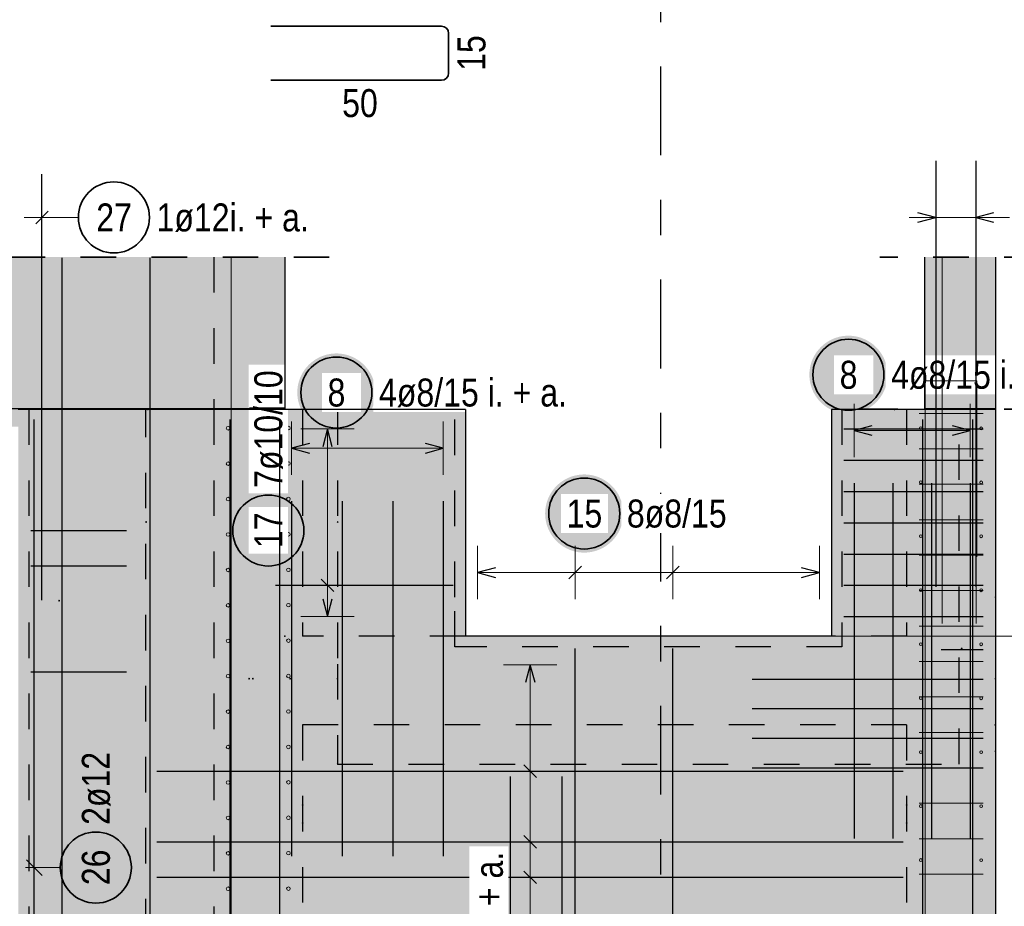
# Model space of a CAD drawing. Header units: millimetres. Extents: x -4 to 30.7, y -2.9 to 30.7.
# Tile 9 of 39: x 5.7 to 8.5, y 10.9 to 13.4. Entities that reach past the tile are written whole.
import ezdxf

# ---------------------------------------------------------------- set-up
doc = ezdxf.new("R2010")
doc.units = ezdxf.units.MM
doc.linetypes.add('DASHDOTX2', pattern=[2, 1, -0.5, 0, -0.5])
doc.linetypes.add('HIDDEN', pattern=[0.375, 0.25, -0.125])
for name, color, linetype, lineweight in [('Achsen', 7, 'Continuous', 20), ('Geschnittene Kanten', 7, 'Continuous', 20), ('nplo Bewehrung', 7, 'Continuous', 20), ('Schraffuren', 7, 'Continuous', 20)]:
    doc.layers.add(name, color=color, linetype=linetype, lineweight=lineweight)
doc.styles.add('Arial Narrow', font='ARIALN.TTF')

msp = doc.modelspace()

# ---------------------------------------------------------------- hatches: boundary and pattern name
at = {"lineweight": 25, "true_color": 0xffffff}
for points in [[(8.15115, 12.357016), (8.151083, 12.360855), (8.150882, 12.364689), (8.150547, 12.368514), (8.150079, 12.372325), (8.149479, 12.376118), (8.148746, 12.379887), (8.147882, 12.383628), (8.146889, 12.387336), (8.145766, 12.391008), (8.144516, 12.394638), (8.14314, 12.398223), (8.14164, 12.401757), (8.140017, 12.405237), (8.138274, 12.408658), (8.136413, 12.412016), (8.134435, 12.415307), (8.132344, 12.418527), (8.130142, 12.421673), (8.127831, 12.424739), (8.125415, 12.427723), (8.122896, 12.430621), (8.120277, 12.433429), (8.117562, 12.436144), (8.114754, 12.438762), (8.111857, 12.441281), (8.108873, 12.443697), (8.105806, 12.446008), (8.102661, 12.44821), (8.099441, 12.450302), (8.09615, 12.452279), (8.092792, 12.45414), (8.089371, 12.455884), (8.085891, 12.457506), (8.082357, 12.459006), (8.078772, 12.460382), (8.075142, 12.461632), (8.07147, 12.462755), (8.067761, 12.463749), (8.06402, 12.464612), (8.060251, 12.465345), (8.056459, 12.465946), (8.052648, 12.466414), (8.048823, 12.466748), (8.044989, 12.466949), (8.04115, 12.467016), (8.037311, 12.466949), (8.033477, 12.466748), (8.029652, 12.466414), (8.025841, 12.465946), (8.022049, 12.465345), (8.01828, 12.464612), (8.014539, 12.463749), (8.01083, 12.462755), (8.007158, 12.461632), (8.003528, 12.460382), (7.999943, 12.459006), (7.996409, 12.457506), (7.992929, 12.455884), (7.989508, 12.45414), (7.98615, 12.452279), (7.982859, 12.450302), (7.979639, 12.44821), (7.976494, 12.446008), (7.973427, 12.443697), (7.970443, 12.441281), (7.967546, 12.438762), (7.964738, 12.436144), (7.962023, 12.433429), (7.959404, 12.430621), (7.956885, 12.427723), (7.954469, 12.424739), (7.952158, 12.421673), (7.949956, 12.418527), (7.947865, 12.415307), (7.945887, 12.412016), (7.944026, 12.408658), (7.942283, 12.405237), (7.94066, 12.401757), (7.93916, 12.398223), (7.937784, 12.394638), (7.936534, 12.391008), (7.935411, 12.387336), (7.934417, 12.383628), (7.933554, 12.379887), (7.932821, 12.376118), (7.93222, 12.372325), (7.931753, 12.368514), (7.931418, 12.364689), (7.931217, 12.360855), (7.93115, 12.357016), (7.931217, 12.353177), (7.931418, 12.349343), (7.931753, 12.345518), (7.93222, 12.341707), (7.932821, 12.337915), (7.933554, 12.334146), (7.934417, 12.330405), (7.935411, 12.326696), (7.936534, 12.323024), (7.937784, 12.319394), (7.93916, 12.31581), (7.94066, 12.312275), (7.942283, 12.308795), (7.944026, 12.305374), (7.945887, 12.302016), (7.947865, 12.298725), (7.949956, 12.295505), (7.952158, 12.29236), (7.954469, 12.289293), (7.956885, 12.28631), (7.959404, 12.283412), (7.962023, 12.280604), (7.964738, 12.277889), (7.967546, 12.27527), (7.970443, 12.272751), (7.973427, 12.270335), (7.976494, 12.268024), (7.979639, 12.265822), (7.982859, 12.263731), (7.98615, 12.261753), (7.989508, 12.259892), (7.992929, 12.258149), (7.996409, 12.256526), (7.999943, 12.255026), (8.003528, 12.25365), (8.007158, 12.2524), (8.01083, 12.251277), (8.014539, 12.250284), (8.01828, 12.24942), (8.022049, 12.248687), (8.025841, 12.248087), (8.029652, 12.247619), (8.033477, 12.247284), (8.037311, 12.247083), (8.04115, 12.247016), (8.044989, 12.247083), (8.048823, 12.247284), (8.052648, 12.247619), (8.056459, 12.248087), (8.060251, 12.248687), (8.06402, 12.24942), (8.067761, 12.250284), (8.07147, 12.251277), (8.075142, 12.2524), (8.078772, 12.25365), (8.082357, 12.255026), (8.085891, 12.256526), (8.089371, 12.258149), (8.092792, 12.259892), (8.09615, 12.261753), (8.099441, 12.263731), (8.102661, 12.265822), (8.105806, 12.268024), (8.108873, 12.270335), (8.111857, 12.272751), (8.114754, 12.27527), (8.117562, 12.277889), (8.120277, 12.280604), (8.122896, 12.283412), (8.125415, 12.28631), (8.127831, 12.289293), (8.130142, 12.29236), (8.132344, 12.295505), (8.134435, 12.298725), (8.136413, 12.302016), (8.138274, 12.305374), (8.140017, 12.308795), (8.14164, 12.312275), (8.14314, 12.31581), (8.144516, 12.319394), (8.145766, 12.323024), (8.146889, 12.326696), (8.147882, 12.330405), (8.148746, 12.334146), (8.149479, 12.337915), (8.150079, 12.341707), (8.150547, 12.345518), (8.150882, 12.349343)], [(6.709843, 12.307016), (6.709776, 12.310855), (6.709575, 12.314689), (6.70924, 12.318514), (6.708773, 12.322325), (6.708172, 12.326118), (6.707439, 12.329887), (6.706576, 12.333628), (6.705582, 12.337336), (6.704459, 12.341008), (6.703209, 12.344638), (6.701833, 12.348223), (6.700333, 12.351757), (6.69871, 12.355237), (6.696967, 12.358658), (6.695106, 12.362016), (6.693128, 12.365307), (6.691037, 12.368527), (6.688835, 12.371673), (6.686524, 12.374739), (6.684108, 12.377723), (6.681589, 12.380621), (6.67897, 12.383429), (6.676255, 12.386144), (6.673447, 12.388762), (6.67055, 12.391281), (6.667566, 12.393697), (6.664499, 12.396008), (6.661354, 12.39821), (6.658134, 12.400302), (6.654843, 12.402279), (6.651485, 12.40414), (6.648064, 12.405884), (6.644584, 12.407506), (6.64105, 12.409006), (6.637465, 12.410382), (6.633835, 12.411632), (6.630163, 12.412755), (6.626454, 12.413749), (6.622713, 12.414612), (6.618944, 12.415345), (6.615152, 12.415946), (6.611341, 12.416414), (6.607516, 12.416748), (6.603682, 12.416949), (6.599843, 12.417016), (6.596004, 12.416949), (6.59217, 12.416748), (6.588345, 12.416414), (6.584534, 12.415946), (6.580742, 12.415345), (6.576973, 12.414612), (6.573232, 12.413749), (6.569523, 12.412755), (6.565851, 12.411632), (6.562221, 12.410382), (6.558636, 12.409006), (6.555102, 12.407506), (6.551622, 12.405884), (6.548201, 12.40414), (6.544843, 12.402279), (6.541552, 12.400302), (6.538332, 12.39821), (6.535187, 12.396008), (6.53212, 12.393697), (6.529136, 12.391281), (6.526239, 12.388762), (6.523431, 12.386144), (6.520716, 12.383429), (6.518097, 12.380621), (6.515578, 12.377723), (6.513162, 12.374739), (6.510851, 12.371673), (6.508649, 12.368527), (6.506558, 12.365307), (6.50458, 12.362016), (6.502719, 12.358658), (6.500976, 12.355237), (6.499353, 12.351757), (6.497853, 12.348223), (6.496477, 12.344638), (6.495227, 12.341008), (6.494104, 12.337336), (6.493111, 12.333628), (6.492247, 12.329887), (6.491514, 12.326118), (6.490914, 12.322325), (6.490446, 12.318514), (6.490111, 12.314689), (6.48991, 12.310855), (6.489843, 12.307016), (6.48991, 12.303177), (6.490111, 12.299343), (6.490446, 12.295518), (6.490914, 12.291707), (6.491514, 12.287915), (6.492247, 12.284146), (6.493111, 12.280405), (6.494104, 12.276696), (6.495227, 12.273024), (6.496477, 12.269394), (6.497853, 12.26581), (6.499353, 12.262275), (6.500976, 12.258795), (6.502719, 12.255374), (6.50458, 12.252016), (6.506558, 12.248725), (6.508649, 12.245505), (6.510851, 12.24236), (6.513162, 12.239293), (6.515578, 12.23631), (6.518097, 12.233412), (6.520716, 12.230604), (6.523431, 12.227889), (6.526239, 12.22527), (6.529136, 12.222751), (6.53212, 12.220335), (6.535187, 12.218024), (6.538332, 12.215822), (6.541552, 12.213731), (6.544843, 12.211753), (6.548201, 12.209892), (6.551622, 12.208149), (6.555102, 12.206526), (6.558636, 12.205026), (6.562221, 12.20365), (6.565851, 12.2024), (6.569523, 12.201277), (6.573232, 12.200284), (6.576973, 12.19942), (6.580742, 12.198687), (6.584534, 12.198087), (6.588345, 12.197619), (6.59217, 12.197284), (6.596004, 12.197083), (6.599843, 12.197016), (6.603682, 12.197083), (6.607516, 12.197284), (6.611341, 12.197619), (6.615152, 12.198087), (6.618944, 12.198687), (6.622713, 12.19942), (6.626454, 12.200284), (6.630163, 12.201277), (6.633835, 12.2024), (6.637465, 12.20365), (6.64105, 12.205026), (6.644584, 12.206526), (6.648064, 12.208149), (6.651485, 12.209892), (6.654843, 12.211753), (6.658134, 12.213731), (6.661354, 12.215822), (6.664499, 12.218024), (6.667566, 12.220335), (6.67055, 12.222751), (6.673447, 12.22527), (6.676255, 12.227889), (6.67897, 12.230604), (6.681589, 12.233412), (6.684108, 12.23631), (6.686524, 12.239293), (6.688835, 12.24236), (6.691037, 12.245505), (6.693128, 12.248725), (6.695106, 12.252016), (6.696967, 12.255374), (6.69871, 12.258795), (6.700333, 12.262275), (6.701833, 12.26581), (6.703209, 12.269394), (6.704459, 12.273024), (6.705582, 12.276696), (6.706576, 12.280405), (6.707439, 12.284146), (6.708172, 12.287915), (6.708773, 12.291707), (6.70924, 12.295518), (6.709575, 12.299343)], [(7.407459, 11.966317), (7.407391, 11.970156), (7.407191, 11.97399), (7.406856, 11.977815), (7.406388, 11.981626), (7.405787, 11.985419), (7.405055, 11.989188), (7.404191, 11.992929), (7.403197, 11.996637), (7.402075, 12.000309), (7.400825, 12.003939), (7.399449, 12.007524), (7.397949, 12.011058), (7.396326, 12.014538), (7.394583, 12.017959), (7.392721, 12.021317), (7.390744, 12.024608), (7.388653, 12.027828), (7.38645, 12.030974), (7.38414, 12.03404), (7.381723, 12.037024), (7.379204, 12.039922), (7.376586, 12.04273), (7.373871, 12.045445), (7.371063, 12.048063), (7.368165, 12.050582), (7.365181, 12.052998), (7.362115, 12.055309), (7.35897, 12.057511), (7.35575, 12.059603), (7.352459, 12.06158), (7.3491, 12.063441), (7.345679, 12.065185), (7.3422, 12.066807), (7.338665, 12.068307), (7.335081, 12.069683), (7.33145, 12.070933), (7.327779, 12.072056), (7.32407, 12.07305), (7.320329, 12.073913), (7.31656, 12.074646), (7.312768, 12.075247), (7.308957, 12.075715), (7.305132, 12.076049), (7.301297, 12.07625), (7.297459, 12.076317), (7.29362, 12.07625), (7.289785, 12.076049), (7.28596, 12.075715), (7.282149, 12.075247), (7.278357, 12.074646), (7.274588, 12.073913), (7.270847, 12.07305), (7.267138, 12.072056), (7.263467, 12.070933), (7.259836, 12.069683), (7.256252, 12.068307), (7.252717, 12.066807), (7.249238, 12.065185), (7.245817, 12.063441), (7.242459, 12.06158), (7.239167, 12.059603), (7.235947, 12.057511), (7.232802, 12.055309), (7.229736, 12.052998), (7.226752, 12.050582), (7.223854, 12.048063), (7.221046, 12.045445), (7.218331, 12.04273), (7.215713, 12.039922), (7.213194, 12.037024), (7.210777, 12.03404), (7.208467, 12.030974), (7.206264, 12.027828), (7.204173, 12.024608), (7.202196, 12.021317), (7.200334, 12.017959), (7.198591, 12.014538), (7.196969, 12.011058), (7.195468, 12.007524), (7.194092, 12.003939), (7.192842, 12.000309), (7.19172, 11.996637), (7.190726, 11.992929), (7.189862, 11.989188), (7.18913, 11.985419), (7.188529, 11.981626), (7.188061, 11.977815), (7.187726, 11.97399), (7.187526, 11.970156), (7.187459, 11.966317), (7.187526, 11.962478), (7.187726, 11.958644), (7.188061, 11.954819), (7.188529, 11.951008), (7.18913, 11.947216), (7.189862, 11.943447), (7.190726, 11.939706), (7.19172, 11.935997), (7.192842, 11.932325), (7.194092, 11.928695), (7.195468, 11.925111), (7.196969, 11.921576), (7.198591, 11.918096), (7.200334, 11.914675), (7.202196, 11.911317), (7.204173, 11.908026), (7.206264, 11.904806), (7.208467, 11.901661), (7.210777, 11.898594), (7.213194, 11.895611), (7.215713, 11.892713), (7.218331, 11.889905), (7.221046, 11.88719), (7.223854, 11.884571), (7.226752, 11.882052), (7.229736, 11.879636), (7.232802, 11.877325), (7.235947, 11.875123), (7.239167, 11.873032), (7.242459, 11.871054), (7.245817, 11.869193), (7.249238, 11.86745), (7.252717, 11.865827), (7.256252, 11.864327), (7.259836, 11.862951), (7.263467, 11.861701), (7.267138, 11.860578), (7.270847, 11.859585), (7.274588, 11.858721), (7.278357, 11.857988), (7.282149, 11.857388), (7.28596, 11.85692), (7.289785, 11.856585), (7.29362, 11.856384), (7.297459, 11.856317), (7.301297, 11.856384), (7.305132, 11.856585), (7.308957, 11.85692), (7.312768, 11.857388), (7.31656, 11.857988), (7.320329, 11.858721), (7.32407, 11.859585), (7.327779, 11.860578), (7.33145, 11.861701), (7.335081, 11.862951), (7.338665, 11.864327), (7.3422, 11.865827), (7.345679, 11.86745), (7.3491, 11.869193), (7.352459, 11.871054), (7.35575, 11.873032), (7.35897, 11.875123), (7.362115, 11.877325), (7.365181, 11.879636), (7.368165, 11.882052), (7.371063, 11.884571), (7.373871, 11.88719), (7.376586, 11.889905), (7.379204, 11.892713), (7.381723, 11.895611), (7.38414, 11.898594), (7.38645, 11.901661), (7.388653, 11.904806), (7.390744, 11.908026), (7.392721, 11.911317), (7.394583, 11.914675), (7.396326, 11.918096), (7.397949, 11.921576), (7.399449, 11.925111), (7.400825, 11.928695), (7.402075, 11.932325), (7.403197, 11.935997), (7.404191, 11.939706), (7.405055, 11.943447), (7.405787, 11.947216), (7.406388, 11.951008), (7.406856, 11.954819), (7.407191, 11.958644)], [(6.518334, 11.918476), (6.518267, 11.922315), (6.518066, 11.926149), (6.517731, 11.929974), (6.517263, 11.933785), (6.516662, 11.937577), (6.51593, 11.941346), (6.515066, 11.945087), (6.514072, 11.948796), (6.51295, 11.952468), (6.5117, 11.956098), (6.510324, 11.959683), (6.508824, 11.963217), (6.507201, 11.966697), (6.505458, 11.970118), (6.503596, 11.973476), (6.501619, 11.976767), (6.499528, 11.979987), (6.497326, 11.983132), (6.495015, 11.986199), (6.492599, 11.989183), (6.49008, 11.99208), (6.487461, 11.994888), (6.484746, 11.997603), (6.481938, 12.000222), (6.47904, 12.002741), (6.476056, 12.005157), (6.47299, 12.007468), (6.469845, 12.00967), (6.466625, 12.011761), (6.463334, 12.013739), (6.459976, 12.0156), (6.456554, 12.017343), (6.453075, 12.018966), (6.44954, 12.020466), (6.445956, 12.021842), (6.442326, 12.023092), (6.438654, 12.024215), (6.434945, 12.025208), (6.431204, 12.026072), (6.427435, 12.026805), (6.423643, 12.027405), (6.419832, 12.027873), (6.416007, 12.028208), (6.412173, 12.028409), (6.408334, 12.028476), (6.404495, 12.028409), (6.40066, 12.028208), (6.396836, 12.027873), (6.393025, 12.027405), (6.389232, 12.026805), (6.385463, 12.026072), (6.381722, 12.025208), (6.378014, 12.024215), (6.374342, 12.023092), (6.370711, 12.021842), (6.367127, 12.020466), (6.363593, 12.018966), (6.360113, 12.017343), (6.356692, 12.0156), (6.353334, 12.013739), (6.350043, 12.011761), (6.346822, 12.00967), (6.343677, 12.007468), (6.340611, 12.005157), (6.337627, 12.002741), (6.334729, 12.000222), (6.331921, 11.997603), (6.329206, 11.994888), (6.326588, 11.99208), (6.324069, 11.989183), (6.321652, 11.986199), (6.319342, 11.983132), (6.31714, 11.979987), (6.315048, 11.976767), (6.313071, 11.973476), (6.311209, 11.970118), (6.309466, 11.966697), (6.307844, 11.963217), (6.306343, 11.959683), (6.304967, 11.956098), (6.303717, 11.952468), (6.302595, 11.948796), (6.301601, 11.945087), (6.300737, 11.941346), (6.300005, 11.937577), (6.299404, 11.933785), (6.298936, 11.929974), (6.298602, 11.926149), (6.298401, 11.922315), (6.298334, 11.918476), (6.298401, 11.914637), (6.298602, 11.910803), (6.298936, 11.906978), (6.299404, 11.903167), (6.300005, 11.899375), (6.300737, 11.895606), (6.301601, 11.891864), (6.302595, 11.888156), (6.303717, 11.884484), (6.304967, 11.880854), (6.306343, 11.877269), (6.307844, 11.873735), (6.309466, 11.870255), (6.311209, 11.866834), (6.313071, 11.863476), (6.315048, 11.860185), (6.31714, 11.856965), (6.319342, 11.853819), (6.321652, 11.850753), (6.324069, 11.847769), (6.326588, 11.844872), (6.329206, 11.842063), (6.331921, 11.839348), (6.334729, 11.83673), (6.337627, 11.834211), (6.340611, 11.831795), (6.343677, 11.829484), (6.346822, 11.827282), (6.350043, 11.825191), (6.353334, 11.823213), (6.356692, 11.821352), (6.360113, 11.819609), (6.363593, 11.817986), (6.367127, 11.816486), (6.370711, 11.81511), (6.374342, 11.81386), (6.378014, 11.812737), (6.381722, 11.811743), (6.385463, 11.81088), (6.389232, 11.810147), (6.393025, 11.809546), (6.396836, 11.809078), (6.40066, 11.808744), (6.404495, 11.808543), (6.408334, 11.808476), (6.412173, 11.808543), (6.416007, 11.808744), (6.419832, 11.809078), (6.423643, 11.809546), (6.427435, 11.810147), (6.431204, 11.81088), (6.434945, 11.811743), (6.438654, 11.812737), (6.442326, 11.81386), (6.445956, 11.81511), (6.44954, 11.816486), (6.453075, 11.817986), (6.456554, 11.819609), (6.459976, 11.821352), (6.463334, 11.823213), (6.466625, 11.825191), (6.469845, 11.827282), (6.47299, 11.829484), (6.476056, 11.831795), (6.47904, 11.834211), (6.481938, 11.83673), (6.484746, 11.839348), (6.487461, 11.842063), (6.49008, 11.844872), (6.492599, 11.847769), (6.495015, 11.850753), (6.497326, 11.853819), (6.499528, 11.856965), (6.501619, 11.860185), (6.503596, 11.863476), (6.505458, 11.866834), (6.507201, 11.870255), (6.508824, 11.873735), (6.510324, 11.877269), (6.5117, 11.880854), (6.51295, 11.884484), (6.514072, 11.888156), (6.515066, 11.891864), (6.51593, 11.895606), (6.516662, 11.899375), (6.517263, 11.903167), (6.517731, 11.906978), (6.518066, 11.910803)]]:
    msp.add_hatch(color=7, dxfattribs=at).paths.add_polyline_path(points)
at = {"lineweight": 25, "true_color": 0xcef2bf}
h = msp.add_hatch(color=254, dxfattribs=at)
h.paths.add_polyline_path([(4.046045, 8.861087), (8.204862, 8.861087), (8.204862, 11.621087), (6.454855, 11.621087), (6.454855, 12.261087), (4.046045, 12.261087)])
h.paths.add_polyline_path([(5.704416, 12.211087), (5.704416, 9.971087), (4.504416, 9.971087), (4.504416, 12.211087)])
at = {"lineweight": 25, "true_color": 0xffc6c6}
for points in [[(6.063976, 12.259471), (6.063976, 9.581087), (4.144416, 9.581087), (4.144416, 12.259471), (4.474416, 12.259471), (4.474416, 9.911087), (5.733976, 9.911087), (5.733976, 12.259471)], [(6.60289, 11.261087), (8.352889, 11.261087), (8.352889, 12.259471), (8.022889, 12.259471), (8.022889, 11.591087), (6.93289, 11.591087), (6.93289, 12.259471), (6.60289, 12.259471)]]:
    msp.add_hatch(color=254, dxfattribs=at).paths.add_polyline_path(points)
at = {"lineweight": 25, "true_color": 0xcef2bf}
for points in [[(6.454855, 11.621087), (6.963331, 11.621087), (6.963331, 12.259471), (6.454855, 12.259471)], [(7.99333, 11.621087), (8.204862, 11.621087), (8.204862, 12.259471), (7.99333, 12.259471)], [(8.204862, 8.861087), (8.454862, 8.861087), (8.454862, 12.259565), (8.204862, 12.259565)]]:
    msp.add_hatch(color=254, dxfattribs=at).paths.add_polyline_path(points)
at = {"layer": 'Schraffuren', "lineweight": 25, "true_color": 0xd7ffd7}
for points in [[(5.704416, 12.259471), (6.454855, 12.259471), (6.454855, 12.688175), (4.054857, 12.688175), (4.054857, 12.259471), (4.504416, 12.259471), (4.504416, 12.261072), (5.704416, 12.261072)], [(8.454862, 12.261087), (8.454862, 12.688175), (8.254862, 12.688175), (8.254862, 12.261087)]]:
    msp.add_hatch(color=254, dxfattribs=at).paths.add_polyline_path(points)

# ---------------------------------------------------------------- linework, layer by layer
at = {"color": 2, "linetype": 'Continuous', "lineweight": 35}
for p, q in [((6.415684, 13.338262), (6.895684, 13.338262)), ((6.915684, 13.318262), (6.915684, 13.206262)), ((6.895684, 13.186262), (6.415684, 13.186262))]:
    msp.add_line(p, q, dxfattribs=at)
at = {"color": 3, "linetype": 'Continuous', "lineweight": 25}
for p, q in [((5.771254, 11.722012), (5.771254, 12.922012)), ((5.753576, 12.782322), (5.788931, 12.817678)), ((8.286787, 12.8), (8.236787, 12.813397)), ((8.449794, 12.813397), (8.399794, 12.8)), ((8.236787, 12.786603), (8.286787, 12.8)), ((8.399794, 12.8), (8.449794, 12.786603)), ((5.828416, 8.836087), (5.828416, 12.686087)), ((6.075692, 8.836087), (6.075692, 12.686087)), ((6.504855, 12.25964), (6.504855, 12.259471)), ((8.204862, 12.259874), (8.204862, 12.259565)), ((8.454862, 12.259874), (8.454862, 12.259565)), ((5.749416, 8.871087), (5.749416, 12.231155)), ((6.300855, 8.871087), (6.300855, 12.231155)), ((6.300855, 8.871087), (6.300855, 12.231155)), ((8.250862, 8.871087), (8.250862, 12.231155)), ((8.250862, 8.871087), (8.250862, 12.231155)), ((8.390862, 8.871087), (8.390862, 12.231155)), ((8.390862, 8.871087), (8.390862, 12.231155)), ((6.575, 12.204471), (6.561603, 12.154471)), ((6.588397, 12.154471), (6.575, 12.204471)), ((8.02833, 12.204471), (8.419862, 12.204471)), ((8.10689, 12.213397), (8.05689, 12.2)), ((8.05689, 12.2), (8.10689, 12.186603)), ((8.383898, 12.2), (8.333898, 12.213397)), ((8.333898, 12.186603), (8.383898, 12.2)), ((6.523855, 12.163397), (6.473855, 12.15)), ((6.473855, 12.15), (6.523855, 12.136603)), ((6.900862, 12.15), (6.850862, 12.163397)), ((6.850862, 12.136603), (6.900862, 12.15)), ((8.02833, 12.116407), (8.419862, 12.116407)), ((8.02833, 12.028343), (8.419862, 12.028343)), ((8.05689, 12.051352), (8.05689, 11.051352)), ((8.165893, 12.051352), (8.165893, 11.051352)), ((8.274895, 12.051352), (8.274895, 11.051352)), ((8.383898, 12.051352), (8.383898, 11.051352)), ((6.473855, 12.001352), (6.473855, 11.001352)), ((6.616191, 12.001352), (6.616191, 11.001352)), ((6.758527, 12.001352), (6.758527, 11.001352)), ((6.900862, 12.001352), (6.900862, 11.001352)), ((6.009416, 11.917678), (5.739416, 11.917678)), ((8.02833, 11.940279), (8.419862, 11.940279)), ((8.02833, 11.852215), (8.419862, 11.852215)), ((6.009416, 11.81812), (5.739416, 11.81812)), ((7.047331, 11.813397), (6.997331, 11.8)), ((7.289865, 11.817678), (7.25451, 11.782322)), ((7.564722, 11.817678), (7.529367, 11.782322)), ((7.959329, 11.8), (7.909329, 11.813397)), ((6.592678, 11.746474), (6.557322, 11.781829)), ((6.997331, 11.8), (7.047331, 11.786603)), ((7.909329, 11.786603), (7.959329, 11.8)), ((6.428331, 11.764152), (6.928331, 11.764152)), ((8.02833, 11.764152), (8.419862, 11.764152)), ((6.561603, 11.726088), (6.575, 11.676088)), ((6.575, 11.676088), (6.588397, 11.726088)), ((8.02833, 11.676088), (8.419862, 11.676088)), ((7.272187, 10.786087), (7.272187, 11.586087)), ((7.547044, 10.786087), (7.547044, 11.586087)), ((8.302142, 11.583636), (8.419862, 11.583636)), ((7.145489, 11.540267), (7.132092, 11.490267)), ((7.158887, 11.490267), (7.145489, 11.540267)), ((6.009416, 11.519448), (5.739416, 11.519448)), ((7.769862, 11.500294), (8.419862, 11.500294)), ((7.769862, 11.416952), (8.419862, 11.416952)), ((7.769862, 11.33361), (8.419862, 11.33361)), ((7.163167, 11.223509), (7.127811, 11.258864)), ((6.094862, 11.241187), (8.194862, 11.241187)), ((7.235171, 8.876087), (7.235171, 11.226087)), ((7.769862, 11.250268), (8.419862, 11.250268)), ((7.163167, 11.024122), (7.127811, 11.059477)), ((6.094862, 11.041799), (8.194862, 11.041799)), ((5.727319, 10.99163), (5.771513, 10.947435)), ((7.163167, 10.924428), (7.127811, 10.959783)), ((6.094862, 10.942106), (8.194862, 10.942106))]:
    msp.add_line(p, q, dxfattribs=at)
at = {"color": 5, "linetype": 'Continuous', "lineweight": 18}
for p, q in [((5.771254, 12.725), (5.771254, 12.875)), ((8.286787, 12.725), (8.286787, 12.875)), ((8.399794, 12.875), (8.399794, 12.725)), ((5.821254, 12.8), (5.721254, 12.8)), ((5.87355, 12.8), (5.821254, 12.8)), ((8.474794, 12.8), (8.211787, 12.8)), ((8.494794, 12.8), (8.399794, 12.8)), ((8.05689, 12.275), (8.05689, 12.125)), ((8.383898, 12.125), (8.383898, 12.275)), ((6.473855, 12.225), (6.473855, 12.075)), ((6.900862, 12.075), (6.900862, 12.225)), ((6.65, 12.204471), (6.5, 12.204471)), ((6.575, 12.204471), (6.575, 11.676088)), ((8.383898, 12.2), (8.05689, 12.2)), ((6.900862, 12.15), (6.473855, 12.15)), ((6.997331, 11.875), (6.997331, 11.725)), ((7.272187, 11.875), (7.272187, 11.725)), ((7.547044, 11.875), (7.547044, 11.725)), ((7.959329, 11.725), (7.959329, 11.875)), ((6.997331, 11.8), (7.959329, 11.8)), ((6.65, 11.764152), (6.5, 11.764152)), ((6.5, 11.676088), (6.65, 11.676088)), ((7.220489, 11.540267), (7.070489, 11.540267)), ((7.145489, 11.540267), (7.145489, 9.646089)), ((7.220489, 11.241187), (7.070489, 11.241187)), ((7.220489, 11.041799), (7.070489, 11.041799)), ((5.822826, 10.969532), (5.724416, 10.969532)), ((7.220489, 10.942106), (7.070489, 10.942106))]:
    msp.add_line(p, q, dxfattribs=at)
at = {"color": 2, "linetype": 'HIDDEN', "lineweight": 35, "ltscale": 0.25}
for p, q in [((6.579855, 12.688175), (3.929857, 12.688175)), ((8.579862, 12.688175), (8.129862, 12.688175)), ((8.579862, 12.259874), (8.079862, 12.259874))]:
    msp.add_line(p, q, dxfattribs=at)
at = {"color": 3, "linetype": 'HIDDEN', "lineweight": 25, "ltscale": 0.25}
for p, q in [((6.254855, 12.688175), (6.254855, 12.262704)), ((5.733976, 12.259471), (5.733976, 9.911087)), ((6.063976, 9.581087), (6.063976, 12.259471)), ((6.254855, 12.25964), (6.254855, 12.259471)), ((6.254855, 12.259471), (6.254855, 8.861087)), ((6.504855, 12.259471), (6.504855, 11.621087)), ((6.60289, 12.259471), (6.60289, 11.542533)), ((6.93289, 11.731087), (6.93289, 12.259471)), ((8.022889, 12.259471), (8.022889, 11.591087)), ((8.204862, 12.259565), (8.204862, 11.621087)), ((8.352889, 11.261087), (8.352889, 12.259471)), ((6.93289, 11.591087), (6.93289, 11.731087)), ((6.963331, 11.621087), (6.504855, 11.621087)), ((8.204862, 11.621087), (7.99333, 11.621087)), ((8.022889, 11.591087), (6.93289, 11.591087)), ((6.60289, 11.542533), (6.60289, 11.261087)), ((8.204862, 11.371087), (6.504855, 11.371087)), ((6.504855, 11.371087), (6.504855, 8.861087)), ((8.204862, 11.371087), (8.204862, 8.861087)), ((6.60289, 11.261087), (8.352889, 11.261087))]:
    msp.add_line(p, q, dxfattribs=at)
at = {"color": 9, "linetype": 'Continuous', "lineweight": 0}
msp.add_line((7.99333, 11.621087), (8.857506, 11.621087), dxfattribs=at)
at = {"color": 2, "linetype": 'Continuous', "lineweight": 35}
for centre in [(5.97355, 12.8), (8.04115, 12.357016), (6.599843, 12.307016), (7.297459, 11.966317), (6.408334, 11.918476), (5.922826, 10.969532)]:
    msp.add_circle(centre, 0.1, dxfattribs=at)
at = {"color": 9, "linetype": 'Continuous', "lineweight": 0}
for centre in [(6.069216, 12.259471), (8.170787, 12.259471), (6.064416, 11.942566), (6.603331, 11.942566), (8.454862, 11.731087), (5.819416, 11.721087), (6.454855, 11.621087), (8.359862, 11.586087), (6.354414, 11.501352), (6.364855, 11.501352), (6.469855, 11.501352), (6.60289, 11.501352), (8.454862, 11.501352), (8.454422, 11.371087), (8.454862, 11.371087), (8.454862, 11.296899), (6.603331, 11.261087), (6.504855, 11.145267), (8.204862, 11.145267), (6.504855, 11.095267), (8.204862, 11.095267)]:
    msp.add_circle(centre, 0.00111, dxfattribs=at)
at = {"color": 2, "linetype": 'Continuous', "lineweight": 35}
for centre, start, end in [((6.895684, 13.318262), 0, 90), ((6.895684, 13.206262), 270, 0)]:
    msp.add_arc(centre, 0.02, start, end, dxfattribs=at)
at = {"layer": 'Achsen', "color": 3, "linetype": 'DASHDOTX2', "lineweight": 25, "ltscale": 0.25}
msp.add_line((7.512342, 19.824874), (7.512463, -0.014661), dxfattribs=at)
at = {"layer": 'Geschnittene Kanten', "color": 3, "linetype": 'Continuous', "lineweight": 25}
for p, q in [((8.204862, 12.259471), (7.99333, 12.259471)), ((7.99333, 12.259471), (7.99333, 11.621087)), ((8.454862, 12.259471), (8.204862, 12.259471)), ((8.454862, 12.261072), (8.254862, 12.261072)), ((8.454862, 12.259565), (8.454862, 8.861087)), ((7.99333, 11.621087), (6.963331, 11.621087))]:
    msp.add_line(p, q, dxfattribs=at)
at = {"layer": 'nplo Bewehrung', "color": 9, "linetype": 'Continuous', "lineweight": 0}
for p, q in [((6.303855, 8.871087), (6.303855, 12.688175)), ((6.303855, 8.871087), (6.303855, 12.688175)), ((6.303855, 8.871087), (6.303855, 12.688175)), ((8.239862, 12.248225), (8.419866, 12.248225)), ((8.239862, 12.148443), (8.419866, 12.148443)), ((8.239862, 12.048662), (8.419866, 12.048662)), ((8.239862, 11.948881), (8.419866, 11.948881)), ((8.239862, 11.849099), (8.419866, 11.849099)), ((8.239862, 11.749318), (8.419866, 11.749318)), ((8.239862, 11.649536), (8.419866, 11.649536)), ((8.239862, 11.549755), (8.419866, 11.549755)), ((8.239862, 11.449973), (8.419866, 11.449973)), ((8.239862, 11.350192), (8.419866, 11.350192)), ((8.239862, 11.25041), (8.419866, 11.25041)), ((8.239862, 11.150629), (8.419866, 11.150629)), ((8.239862, 11.050847), (8.419866, 11.050847)), ((8.239862, 10.951066), (8.419866, 10.951066))]:
    msp.add_line(p, q, dxfattribs=at)
for centre, radius in [((6.294855, 12.206433), 0.005), ((6.294855, 12.206433), 0.005), ((6.464855, 12.206871), 0.005), ((6.464855, 12.206871), 0.005), ((8.244862, 12.206493), 0.004), ((8.244862, 12.206493), 0.004), ((8.414862, 12.206087), 0.004), ((8.414862, 12.206087), 0.004), ((6.294855, 12.106697), 0.005), ((6.294855, 12.106697), 0.005), ((6.464855, 12.107135), 0.005), ((6.464855, 12.107135), 0.005), ((8.244862, 12.054514), 0.004), ((8.244862, 12.054514), 0.004), ((8.414862, 12.054108), 0.004), ((8.414862, 12.054108), 0.004), ((6.294855, 12.00696), 0.005), ((6.294855, 12.00696), 0.005), ((6.464855, 12.007398), 0.005), ((6.464855, 12.007398), 0.005), ((6.294855, 11.907224), 0.005), ((6.294855, 11.907224), 0.005), ((6.464855, 11.907662), 0.005), ((6.464855, 11.907662), 0.005), ((8.244862, 11.902534), 0.004), ((8.244862, 11.902534), 0.004), ((8.414862, 11.902129), 0.004), ((8.414862, 11.902129), 0.004), ((6.294855, 11.807488), 0.005), ((6.294855, 11.807488), 0.005), ((6.464855, 11.807926), 0.005), ((6.464855, 11.807926), 0.005), ((8.244862, 11.750555), 0.004), ((8.244862, 11.750555), 0.004), ((8.414862, 11.750149), 0.004), ((8.414862, 11.750149), 0.004), ((6.294855, 11.707751), 0.005), ((6.294855, 11.707751), 0.005), ((6.464855, 11.708189), 0.005), ((6.464855, 11.708189), 0.005), ((6.294855, 11.608015), 0.005), ((6.294855, 11.608015), 0.005), ((6.464855, 11.608453), 0.005), ((6.464855, 11.608453), 0.005), ((8.244862, 11.598576), 0.004), ((8.244862, 11.598576), 0.004), ((8.414862, 11.59817), 0.004), ((8.414862, 11.59817), 0.004), ((6.294855, 11.508279), 0.005), ((6.294855, 11.508279), 0.005), ((6.464855, 11.508717), 0.005), ((6.464855, 11.508717), 0.005), ((8.244862, 11.446597), 0.004), ((8.244862, 11.446597), 0.004), ((8.414862, 11.446191), 0.004), ((8.414862, 11.446191), 0.004), ((6.294855, 11.408542), 0.005), ((6.294855, 11.408542), 0.005), ((6.464855, 11.40898), 0.005), ((6.464855, 11.40898), 0.005), ((6.294855, 11.308806), 0.005), ((6.294855, 11.308806), 0.005), ((6.464855, 11.309244), 0.005), ((6.464855, 11.309244), 0.005), ((8.244862, 11.294617), 0.004), ((8.244862, 11.294617), 0.004), ((8.414862, 11.294212), 0.004), ((8.414862, 11.294212), 0.004), ((6.294855, 11.20907), 0.005), ((6.294855, 11.20907), 0.005), ((6.464855, 11.209508), 0.005), ((6.464855, 11.209508), 0.005), ((8.244862, 11.142638), 0.004), ((8.244862, 11.142638), 0.004), ((8.414862, 11.142233), 0.004), ((8.414862, 11.142233), 0.004), ((6.294855, 11.109333), 0.005), ((6.294855, 11.109333), 0.005), ((6.464855, 11.109771), 0.005), ((6.464855, 11.109771), 0.005), ((6.294855, 11.009597), 0.005), ((6.294855, 11.009597), 0.005), ((6.464855, 11.010035), 0.005), ((6.464855, 11.010035), 0.005), ((8.244862, 10.990659), 0.004), ((8.244862, 10.990659), 0.004), ((8.414862, 10.990253), 0.004), ((8.414862, 10.990253), 0.004), ((6.294855, 10.90986), 0.005), ((6.294855, 10.90986), 0.005), ((6.464855, 10.910299), 0.005), ((6.464855, 10.910299), 0.005)]:
    msp.add_circle(centre, radius, dxfattribs=at)

# ---------------------------------------------------------------- texts
at = {"color": 2, "lineweight": 35, "char_height": 0.07875, "attachment_point": 1, "rotation": 90, "line_spacing_factor": 0.9, "style": 'Arial Narrow'}
for s, insert in [('15', (6.940684, 13.21265)), ('2ø12', (5.883451, 11.089532)), ('26', (5.883451, 10.91992))]:
    msp.add_mtext(s, dxfattribs=dict(at, insert=insert))
at = {"color": 2, "lineweight": 35, "char_height": 0.07875, "attachment_point": 1, "line_spacing_factor": 0.9, "style": 'Arial Narrow'}
for s, insert in [('50', (6.616072, 13.161262)), ('27', (5.923938, 12.839375)), ('1ø12i. + a.', (6.09355, 12.839375))]:
    msp.add_mtext(s, dxfattribs=dict(at, insert=insert))

# ---------------------------------------------------------------- next in the draw order: texts
at = {"color": 2, "lineweight": 35, "char_height": 0.07875, "attachment_point": 1, "rotation": 90, "line_spacing_factor": 0.9, "style": 'Arial Narrow', "bg_fill": 3, "box_fill_scale": 1.2, "bg_fill_color": 256, "bg_fill_true_color": 13158600, "bg_fill_transparency": 0}
for s, insert in [('7ø10/10', (6.368959, 12.038476)), ('17', (6.368959, 11.868863)), ('20ø10/10 i. + a.', (6.989672, 10.38447))]:
    msp.add_mtext(s, dxfattribs=dict(at, insert=insert))
at = {"color": 2, "lineweight": 35, "char_height": 0.07875, "attachment_point": 1, "line_spacing_factor": 0.9, "style": 'Arial Narrow', "bg_fill": 3, "box_fill_scale": 1.2, "bg_fill_color": 256, "bg_fill_true_color": 13158600, "bg_fill_transparency": 0}
for s, insert in [('8', (8.016344, 12.396391)), ('4ø8/15 i. + a.', (8.16115, 12.396391)), ('8', (6.575037, 12.346391)), ('4ø8/15 i. + a.', (6.719843, 12.346391)), ('15', (7.247846, 12.005692)), ('8ø8/15', (7.417459, 12.005692))]:
    msp.add_mtext(s, dxfattribs=dict(at, insert=insert))

# ---------------------------------------------------------------- next in the draw order: linework, layer by layer
at = {"color": 3, "linetype": 'Continuous', "lineweight": 25}
for p, q in [((8.286787, 12.959471), (8.286787, 11.759471)), ((8.399794, 12.959471), (8.399794, 11.759471)), ((6.440855, 8.871087), (6.440855, 12.231155)), ((6.440855, 8.871087), (6.440855, 12.231155)), ((7.089515, 8.876087), (7.089515, 11.226087))]:
    msp.add_line(p, q, dxfattribs=at)
at = {"color": 3, "linetype": 'HIDDEN', "lineweight": 25, "ltscale": 0.25}
msp.add_line((6.454855, 12.2627), (6.254855, 12.2627), dxfattribs=at)
at = {"color": 9, "linetype": 'Continuous', "lineweight": 0}
msp.add_circle((6.454855, 12.261087), 0.00111, dxfattribs=at)
at = {"layer": 'Geschnittene Kanten', "color": 3, "linetype": 'Continuous', "lineweight": 25}
for p, q in [((6.454855, 12.688175), (6.454855, 12.259471)), ((8.254862, 12.688175), (8.254862, 12.261087)), ((8.454862, 12.688175), (8.454862, 12.261087)), ((6.454855, 12.261072), (4.046045, 12.261072)), ((6.454855, 12.259471), (5.704416, 12.259471)), ((6.963331, 12.259471), (6.454855, 12.259471)), ((6.963331, 12.259471), (6.963331, 11.621087))]:
    msp.add_line(p, q, dxfattribs=at)
at = {"layer": 'nplo Bewehrung', "color": 9, "linetype": 'Continuous', "lineweight": 0}
for p, q in [((8.304777, 11.656448), (8.304777, 12.688175)), ((8.304777, 11.656448), (8.304777, 12.688175)), ((8.400714, 11.656448), (8.400714, 12.688175)), ((8.400714, 11.656448), (8.400714, 12.688175)), ((8.256862, 8.986087), (8.256863, 12.339653)), ((8.256863, 12.339653), (8.402863, 12.339653)), ((8.402863, 12.339653), (8.402863, 11.844219))]:
    msp.add_line(p, q, dxfattribs=at)

doc.saveas('drawing.dxf')
